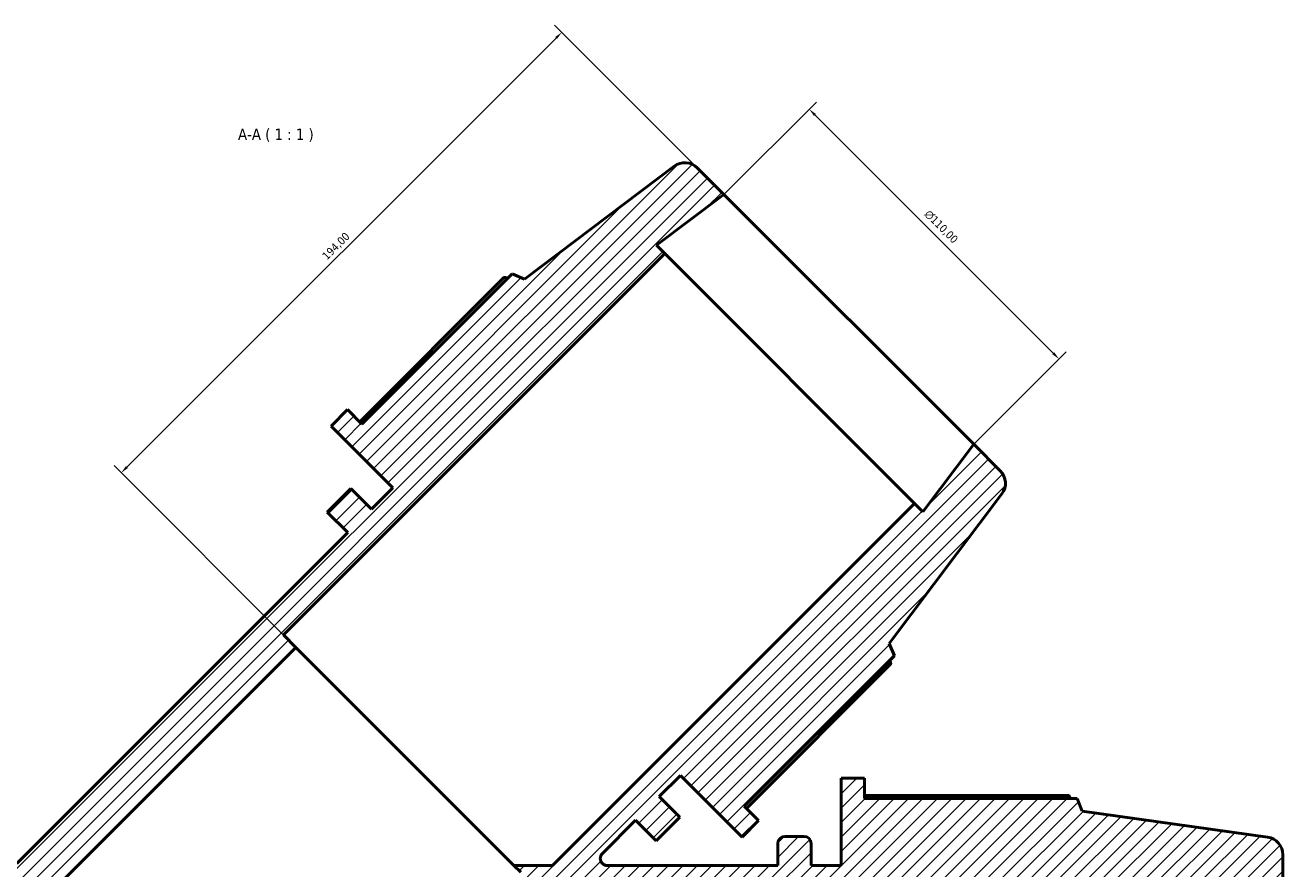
# Model space of a CAD drawing. Header units: millimetres. Extents: x -21 to 1695, y -211 to 1449.
# Tile 10 of 11: x 537 to 929, y 1186 to 1449. Entities that reach past the tile are written whole.
import ezdxf

# ---------------------------------------------------------------- set-up
doc = ezdxf.new("R2010")
doc.units = ezdxf.units.MM
for name, color, linetype, lineweight in [('Dimension (ISO)', 7, 'Continuous', 25), ('Hatch (ISO)', 7, 'Continuous', 18), ('Symbol (ISO)', 7, 'Continuous', 25), ('Visible (ISO)', 7, 'Continuous', 50)]:
    doc.layers.add(name, color=color, linetype=linetype, lineweight=lineweight)
doc.styles.add('Label Text (ISO)', font='tahoma.ttf')
doc.styles.add('Note Text (ISO)', font='tahoma.ttf')
doc.dimstyles.new('Default (ISO)', dxfattribs={"dimtxt": 2.5, "dimasz": 2.5, "dimexe": 3.175, "dimexo": 0, "dimgap": 0.762, "dimtad": 1, "dimrnd": 1e-08, "dimzin": 0, "dimtxsty": 'Note Text (ISO)', "dimcen": 0.09, "dimdle": 10, "dimclrd": 256, "dimclre": 256, "dimclrt": 232, "dimazin": 0, "dimtfac": 1.40208, "dimtmove": 0, "dimatfit": 3, "dimfxl": 1, "dimtolj": 1, "dimtzin": 0, "dimlwd": -1, "dimlwe": -1, "dimarcsym": 0})

# ---------------------------------------------------------------- blocks, each defined once
blk = doc.blocks.new('*D7')
at = {"layer": 'Defpoints', "color": 0, "transparency": 16777216}
for p in [(754.98, 1395.77), (859.32, 1344.55), (832.76, 1317.98)]:
    blk.add_point(p, dxfattribs=at)
at = {"layer": 'Dimension (ISO)', "transparency": 16777216}
for p, q in [((754.98, 1395.77), (783.79, 1424.57)), ((783.31, 1420.56), (857.56, 1346.31)), ((832.76, 1317.98), (861.57, 1346.79))]:
    blk.add_line(p, q, dxfattribs=at)
for points in [[(783.61, 1420.85), (783.02, 1420.26), (781.54, 1422.33)], [(857.85, 1346.61), (857.26, 1346.02), (859.32, 1344.55)]]:
    blk.add_solid(points, dxfattribs=at)
at = {"layer": 'Dimension (ISO)', "color": 232, "true_color": 0xca0064, "transparency": 16777216, "insert": (819.04, 1391.23), "char_height": 2.5, "attachment_point": 1, "rotation": 315, "style": 'Note Text (ISO)'}
blk.add_mtext('\\A1;\\fAIGDT|b0|i0;\\H2.5000;\\ln\\fTahoma|b0|i0;\\H2.5000;110,00', dxfattribs=at)
blk = doc.blocks.new('*D12')
at = {"layer": 'Defpoints', "color": 0, "transparency": 16777216}
for p in [(754.98, 1395.77), (567.3, 1309.09), (621.69, 1254.7)]:
    blk.add_point(p, dxfattribs=at)
at = {"layer": 'Dimension (ISO)', "transparency": 16777216}
for p, q in [((754.98, 1395.77), (702.23, 1448.52)), ((702.71, 1444.5), (569.07, 1310.86)), ((621.69, 1254.7), (565.05, 1311.34))]:
    blk.add_line(p, q, dxfattribs=at)
for points in [[(702.41, 1444.8), (703, 1444.21), (704.48, 1446.27)], [(568.77, 1311.16), (569.36, 1310.57), (567.3, 1309.09)]]:
    blk.add_solid(points, dxfattribs=at)
at = {"layer": 'Dimension (ISO)', "color": 232, "true_color": 0xca0064, "transparency": 16777216, "insert": (629.6, 1376.96), "char_height": 2.5, "attachment_point": 1, "rotation": 45, "style": 'Note Text (ISO)'}
blk.add_mtext('\\A1;194,00', dxfattribs=at)

msp = doc.modelspace()

# ---------------------------------------------------------------- hatches: boundary and pattern name
at = {"layer": 'Hatch (ISO)'}
h = msp.add_hatch(dxfattribs=at)
h.set_pattern_fill('ANSI31', color=256, scale=25.4, style=0)
h.set_pattern_definition([(45, (0, 0), (-2.245064, 2.245064), [])])
edge = h.paths.add_edge_path()
edge.add_ellipse((923.5312, 1056.7149), major_axis=(0.7655, -5.4465), ratio=1, start_angle=0, end_angle=82)
edge.add_line((929.0312, 1056.7149), (929.0312, 1068.4338))
edge.add_line((929.0312, 1068.4338), (902.9896, 1064.7739))
edge.add_line((902.9896, 1064.7739), (902.9896, 1065.1338))
edge.add_line((902.9896, 1065.1338), (899.6896, 1068.4338))
edge.add_line((899.6896, 1068.4338), (735.0312, 1068.4338))
edge.add_line((735.0312, 1068.4338), (735.0312, 1073.9338))
edge.add_line((735.0312, 1073.9338), (498.0312, 1073.9338))
edge.add_line((498.0312, 1073.9338), (498.0312, 1068.4338))
edge.add_line((498.0312, 1068.4338), (333.3729, 1068.4338))
edge.add_line((333.3729, 1068.4338), (330.0729, 1065.1338))
edge.add_line((330.0729, 1065.1338), (330.0729, 1064.7739))
edge.add_line((330.0729, 1064.7739), (304.0312, 1068.4338))
edge.add_line((304.0312, 1068.4338), (304.0312, 1056.7149))
edge.add_ellipse((309.5312, 1056.7149), major_axis=(-5.5, 0), ratio=1, start_angle=0, end_angle=82)
edge.add_line((308.7658, 1051.2684), (366.5312, 1043.15))
edge.add_line((366.5312, 1043.15), (368.0993, 1039.2688))
edge.add_line((368.0993, 1039.2688), (434.2912, 1039.2688))
edge.add_line((434.2912, 1039.2688), (434.2912, 1032.9338))
edge.add_line((434.2912, 1032.9338), (441.5312, 1032.9338))
edge.add_line((441.5312, 1032.9338), (441.5312, 1060.0838))
edge.add_line((441.5312, 1060.0838), (450.9062, 1060.0838))
edge.add_line((450.9062, 1060.0838), (450.9062, 1053.2338))
edge.add_ellipse((453.1062, 1053.2338), major_axis=(-2.2, 0), ratio=1, start_angle=0, end_angle=90)
edge.add_line((453.1062, 1051.0338), (459.1229, 1051.0338))
edge.add_ellipse((459.1229, 1053.2338), major_axis=(0, -2.2), ratio=1, start_angle=0, end_angle=90)
edge.add_line((461.3229, 1053.2338), (461.3229, 1060.0838))
edge.add_line((461.3229, 1060.0838), (771.7396, 1060.0838))
edge.add_line((771.7396, 1060.0838), (771.7396, 1053.2338))
edge.add_ellipse((773.9396, 1053.2338), major_axis=(-2.2, 0), ratio=1, start_angle=0, end_angle=90)
edge.add_line((773.9396, 1051.0338), (779.9562, 1051.0338))
edge.add_ellipse((779.9562, 1053.2338), major_axis=(0, -2.2), ratio=1, start_angle=0, end_angle=90)
edge.add_line((782.1562, 1053.2338), (782.1562, 1060.0838))
edge.add_line((782.1562, 1060.0838), (791.5312, 1060.0838))
edge.add_line((791.5312, 1060.0838), (791.5312, 1032.9338))
edge.add_line((791.5312, 1032.9338), (798.7712, 1032.9338))
edge.add_line((798.7712, 1032.9338), (798.7712, 1039.2688))
edge.add_line((798.7712, 1039.2688), (864.9631, 1039.2688))
edge.add_line((864.9631, 1039.2688), (866.5312, 1043.15))
edge.add_line((866.5312, 1043.15), (924.2967, 1051.2684))
edge = h.paths.add_edge_path()
edge.add_line((631.4565, 1296.8482), (637.8559, 1290.4489))
edge.add_line((637.8559, 1290.4489), (534.8352, 1187.4282))
edge.add_spline(control_points=[(534.8352, 1187.4282), (534.6292, 1187.2222), (534.3843, 1187.0591), (533.8497, 1186.8398), (533.566, 1186.7838), (533.2795, 1186.7838)], knot_values=[-0.17334093, -0.17334093, -0.17334093, -0.17334093, -0.08594178, -0.08594178, 0, 0, 0, 0], degree=3, periodic=0)
edge.add_line((533.2795, 1186.7838), (461.3229, 1186.7838))
edge.add_line((461.3229, 1186.7838), (461.3229, 1193.6338))
edge.add_ellipse((459.1229, 1193.6338), major_axis=(2.2, 0), ratio=1, start_angle=0, end_angle=90)
edge.add_line((459.1229, 1195.8338), (453.1062, 1195.8338))
edge.add_ellipse((453.1062, 1193.6338), major_axis=(0, 2.2), ratio=1, start_angle=0, end_angle=90)
edge.add_line((450.9062, 1193.6338), (450.9062, 1186.7838))
edge.add_line((450.9062, 1186.7838), (441.5312, 1186.7838))
edge.add_line((441.5312, 1186.7838), (441.5312, 1213.9338))
edge.add_line((441.5312, 1213.9338), (434.2912, 1213.9338))
edge.add_line((434.2912, 1213.9338), (434.2912, 1207.5988))
edge.add_line((434.2912, 1207.5988), (368.0993, 1207.5988))
edge.add_line((368.0993, 1207.5988), (366.5312, 1203.7176))
edge.add_line((366.5312, 1203.7176), (308.7658, 1195.5992))
edge.add_ellipse((309.5312, 1190.1527), major_axis=(-0.7655, 5.4465), ratio=1, start_angle=0, end_angle=82)
edge.add_line((304.0312, 1190.1527), (304.0312, 1178.4338))
edge.add_line((304.0312, 1178.4338), (330.0729, 1182.0937))
edge.add_line((330.0729, 1182.0937), (330.0729, 1181.7338))
edge.add_line((330.0729, 1181.7338), (333.3729, 1178.4338))
edge.add_line((333.3729, 1178.4338), (498.0312, 1178.4338))
edge.add_line((498.0312, 1178.4338), (498.0312, 1172.9338))
edge.add_line((498.0312, 1172.9338), (539.9276, 1172.9338))
edge.add_line((539.9276, 1172.9338), (621.6926, 1254.6988))
edge.add_line((621.6926, 1254.6988), (617.8035, 1258.5878))
edge.add_line((617.8035, 1258.5878), (736.568, 1377.3523))
edge.add_line((736.568, 1377.3523), (733.98, 1379.9403))
edge.add_line((733.98, 1379.9403), (754.9822, 1395.7666))
edge.add_line((754.9822, 1395.7666), (746.6957, 1404.0531))
edge.add_ellipse((742.8066, 1400.164), major_axis=(3.8891, 3.8891), ratio=1, start_angle=0, end_angle=82)
edge.add_line((739.4966, 1404.5565), (692.9097, 1369.4507))
edge.add_line((692.9097, 1369.4507), (689.0564, 1371.0863))
edge.add_line((689.0564, 1371.0863), (642.2517, 1324.2816))
edge.add_line((642.2517, 1324.2816), (637.7722, 1328.7611))
edge.add_line((637.7722, 1328.7611), (632.6527, 1323.6417))
edge.add_line((632.6527, 1323.6417), (651.8507, 1304.4437))
edge.add_line((651.8507, 1304.4437), (645.2216, 1297.8146))
edge.add_line((645.2216, 1297.8146), (638.8222, 1304.2139))
edge.add_line((638.8222, 1304.2139), (631.4565, 1296.8482))
edge = h.paths.add_edge_path()
edge.add_line((727.4463, 1200.8585), (733.8456, 1194.4591))
edge.add_line((733.8456, 1194.4591), (741.2113, 1201.8248))
edge.add_line((741.2113, 1201.8248), (734.812, 1208.2242))
edge.add_line((734.812, 1208.2242), (741.4411, 1214.8533))
edge.add_line((741.4411, 1214.8533), (760.6391, 1195.6553))
edge.add_line((760.6391, 1195.6553), (765.7585, 1200.7748))
edge.add_line((765.7585, 1200.7748), (761.279, 1205.2543))
edge.add_line((761.279, 1205.2543), (808.0837, 1252.059))
edge.add_line((808.0837, 1252.059), (806.4481, 1255.9123))
edge.add_line((806.4481, 1255.9123), (841.5539, 1302.4992))
edge.add_ellipse((837.1614, 1305.8092), major_axis=(4.3925, -3.31), ratio=1, start_angle=0, end_angle=82)
edge.add_line((841.0505, 1309.6983), (832.764, 1317.9848))
edge.add_line((832.764, 1317.9848), (816.9377, 1296.9826))
edge.add_line((816.9377, 1296.9826), (814.3497, 1299.5706))
edge.add_line((814.3497, 1299.5706), (701.563, 1186.7838))
edge.add_line((701.563, 1186.7838), (689.6075, 1186.7838))
edge.add_line((689.6075, 1186.7838), (691.6962, 1184.6952))
edge.add_line((691.6962, 1184.6952), (679.9348, 1172.9338))
edge.add_line((679.9348, 1172.9338), (735.0312, 1172.9338))
edge.add_line((735.0312, 1172.9338), (735.0312, 1178.4338))
edge.add_line((735.0312, 1178.4338), (899.6896, 1178.4338))
edge.add_line((899.6896, 1178.4338), (902.9896, 1181.7338))
edge.add_line((902.9896, 1181.7338), (902.9896, 1182.0937))
edge.add_line((902.9896, 1182.0937), (929.0312, 1178.4338))
edge.add_line((929.0312, 1178.4338), (929.0312, 1190.1527))
edge.add_ellipse((923.5312, 1190.1527), major_axis=(5.5, 0), ratio=1, start_angle=0, end_angle=82)
edge.add_line((924.2967, 1195.5992), (866.5312, 1203.7176))
edge.add_line((866.5312, 1203.7176), (864.9631, 1207.5988))
edge.add_line((864.9631, 1207.5988), (798.7712, 1207.5988))
edge.add_line((798.7712, 1207.5988), (798.7712, 1213.9338))
edge.add_line((798.7712, 1213.9338), (791.5312, 1213.9338))
edge.add_line((791.5312, 1213.9338), (791.5312, 1186.7838))
edge.add_line((791.5312, 1186.7838), (782.1562, 1186.7838))
edge.add_line((782.1562, 1186.7838), (782.1562, 1193.6338))
edge.add_ellipse((779.9562, 1193.6338), major_axis=(2.2, 0), ratio=1, start_angle=0, end_angle=90)
edge.add_line((779.9562, 1195.8338), (773.9396, 1195.8338))
edge.add_ellipse((773.9396, 1193.6338), major_axis=(0, 2.2), ratio=1, start_angle=0, end_angle=90)
edge.add_line((771.7396, 1193.6338), (771.7396, 1186.7838))
edge.add_line((771.7396, 1186.7838), (718.6829, 1186.7838))
edge.add_spline(control_points=[(718.6829, 1186.7838), (718.5328, 1186.7838), (718.383, 1186.7992), (718.089, 1186.8602), (717.9455, 1186.9056), (717.545, 1187.0793), (717.3069, 1187.2435), (716.9071, 1187.6539), (716.7492, 1187.8962), (716.5352, 1188.4277), (716.4811, 1188.7118), (716.4848, 1189.2847), (716.5427, 1189.5681), (716.7637, 1190.0967), (716.9247, 1190.3369), (717.1273, 1190.5395)], knot_values=[-0.51978991, -0.51978991, -0.51978991, -0.51978991, -0.47474942, -0.47474942, -0.42970892, -0.42970892, -0.34376714, -0.34376714, -0.25782535, -0.25782535, -0.17188357, -0.17188357, -0.08594178, -0.08594178, 0, 0, 0, 0], degree=3, periodic=0)
edge.add_line((717.1273, 1190.5395), (727.4463, 1200.8585))

# ---------------------------------------------------------------- linework, layer by layer
at = {"layer": 'Visible (ISO)'}
for p, q in [((739.4966, 1404.5565), (692.9097, 1369.4507)), ((754.9822, 1395.7666), (746.6957, 1404.0531)), ((733.98, 1379.9403), (754.9822, 1395.7666)), ((832.764, 1317.9848), (754.9822, 1395.7666)), ((736.568, 1377.3523), (733.98, 1379.9403)), ((617.8035, 1258.5878), (736.568, 1377.3523)), ((814.3497, 1299.5706), (736.568, 1377.3523)), ((689.0564, 1371.0863), (642.2517, 1324.2816)), ((692.9097, 1369.4507), (689.0564, 1371.0863)), ((686.5473, 1369.9758), (641.5524, 1324.9809)), ((637.7722, 1328.7611), (632.6527, 1323.6417)), ((642.2517, 1324.2816), (637.7722, 1328.7611)), ((632.6527, 1323.6417), (651.8507, 1304.4437)), ((832.764, 1317.9848), (816.9377, 1296.9826)), ((841.0505, 1309.6983), (832.764, 1317.9848)), ((638.8222, 1304.2139), (631.4565, 1296.8482)), ((645.2216, 1297.8146), (638.8222, 1304.2139)), ((651.8507, 1304.4437), (645.2216, 1297.8146)), ((806.4481, 1255.9123), (841.5539, 1302.4992)), ((631.4565, 1296.8482), (637.8559, 1290.4489)), ((814.3497, 1299.5706), (701.563, 1186.7838)), ((816.9377, 1296.9826), (814.3497, 1299.5706)), ((637.8559, 1290.4489), (534.8352, 1187.4282)), ((621.6926, 1254.6988), (617.8035, 1258.5878)), ((539.9276, 1172.9338), (621.6926, 1254.6988)), ((689.6075, 1186.7838), (621.6926, 1254.6988)), ((808.0837, 1252.059), (806.4481, 1255.9123)), ((761.279, 1205.2543), (808.0837, 1252.059)), ((761.9783, 1204.555), (806.9732, 1249.5499)), ((734.812, 1208.2242), (741.4411, 1214.8533)), ((741.4411, 1214.8533), (760.6391, 1195.6553)), ((798.7712, 1213.9338), (791.5312, 1213.9338)), ((791.5312, 1213.9338), (791.5312, 1186.7838)), ((798.7712, 1207.5988), (798.7712, 1213.9338)), ((741.2113, 1201.8248), (734.812, 1208.2242)), ((862.4036, 1208.5878), (798.7712, 1208.5878)), ((864.9631, 1207.5988), (798.7712, 1207.5988)), ((866.5312, 1203.7176), (864.9631, 1207.5988)), ((765.7585, 1200.7748), (761.279, 1205.2543)), ((924.2967, 1195.5992), (866.5312, 1203.7176)), ((717.1273, 1190.5395), (727.4463, 1200.8585)), ((727.4463, 1200.8585), (733.8456, 1194.4591)), ((733.8456, 1194.4591), (741.2113, 1201.8248)), ((760.6391, 1195.6553), (765.7585, 1200.7748)), ((779.9562, 1195.8338), (773.9396, 1195.8338)), ((771.7396, 1193.6338), (771.7396, 1186.7838)), ((782.1562, 1186.7838), (782.1562, 1193.6338)), ((701.563, 1186.7838), (689.6075, 1186.7838)), ((689.6075, 1186.7838), (691.6962, 1184.6952)), ((771.7396, 1186.7838), (718.6829, 1186.7838)), ((791.5312, 1186.7838), (782.1562, 1186.7838)), ((929.0312, 1178.4338), (929.0312, 1190.1527))]:
    msp.add_line(p, q, dxfattribs=at)
for centre, radius, start, end in [((742.8066, 1400.164), 5.5, 45, 127), ((837.1614, 1305.8092), 5.5, 323, 45), ((773.9396, 1193.6338), 2.2, 90, 180), ((779.9562, 1193.6338), 2.2, 0, 90), ((923.5312, 1190.1527), 5.5, 0, 82)]:
    msp.add_arc(centre, radius, start, end, dxfattribs=at)
for points, weights in [([(687.6972, 1369.7271), (687.1291, 1369.8522), (686.5473, 1369.9758)], [2.42550904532, 2.41311555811, 2.40042970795]), ([(806.9732, 1249.5499), (806.8496, 1250.1317), (806.7245, 1250.6998)], [2.39104022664, 2.40367645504, 2.41602146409]), ([(863.0409, 1207.5988), (862.7276, 1208.089), (862.4036, 1208.5878)], [1.00091891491, 1.00053347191, 1])]:
    msp.add_rational_spline(points, weights, degree=2, dxfattribs=at)
msp.add_open_spline([(718.6829, 1186.7838), (718.5328, 1186.7838), (718.383, 1186.7992), (718.089, 1186.8602), (717.9455, 1186.9056), (717.545, 1187.0793), (717.3069, 1187.2435), (716.9071, 1187.6539), (716.7492, 1187.8962), (716.5352, 1188.4277), (716.4811, 1188.7118), (716.4848, 1189.2847), (716.5427, 1189.5681), (716.7637, 1190.0967), (716.9247, 1190.3369), (717.1273, 1190.5395)], degree=3, knots=[-0.519789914, -0.519789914, -0.519789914, -0.519789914, -0.474749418, -0.474749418, -0.429708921, -0.429708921, -0.343767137, -0.343767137, -0.257825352, -0.257825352, -0.171883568, -0.171883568, -0.085941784, -0.085941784, 0, 0, 0, 0], dxfattribs=at)

# ---------------------------------------------------------------- texts
at = {"layer": 'Symbol (ISO)', "insert": (603.6689, 1412.164), "char_height": 3.5, "attachment_point": 7, "style": 'Label Text (ISO)'}
msp.add_mtext('A-A ( 1 : 1 )', dxfattribs=at)

# ---------------------------------------------------------------- dimensions: what is measured, and where the dimension line sits
at = {"layer": 'Dimension (ISO)'}
dim = msp.add_linear_dim(base=(567.2985, 1309.0928), p1=(754.9822, 1395.7666), p2=(621.6926, 1254.6988), angle=225, dimstyle='Default (ISO)', override={"dimdec": 2, "dimtp": 0, "dimtm": 0, "dimtdec": 2, "dimtofl": 0, "dimatfit": 1}, dxfattribs=at)
dim.commit()
dim.dimension.update_dxf_attribs({"geometry": '*D12', "text_midpoint": (635.8879, 1377.6821), "dimtype": 160})
dim = msp.add_linear_dim(base=(859.3247, 1344.5455), p1=(754.9822, 1395.7666), p2=(832.764, 1317.9848), angle=135, text='\\fAIGDT|b0|i0;\\H2.5000;\\ln\\fTahoma|b0|i0;\\H2.5000;<>', dimstyle='Default (ISO)', override={"dimdec": 2, "dimtp": 0, "dimtm": 0, "dimtdec": 2, "dimtofl": 0, "dimatfit": 1}, dxfattribs=at)
dim.commit()
dim.dimension.update_dxf_attribs({"geometry": '*D7', "text_midpoint": (820.4338, 1383.4364), "dimtype": 160})

doc.saveas('drawing.dxf')
